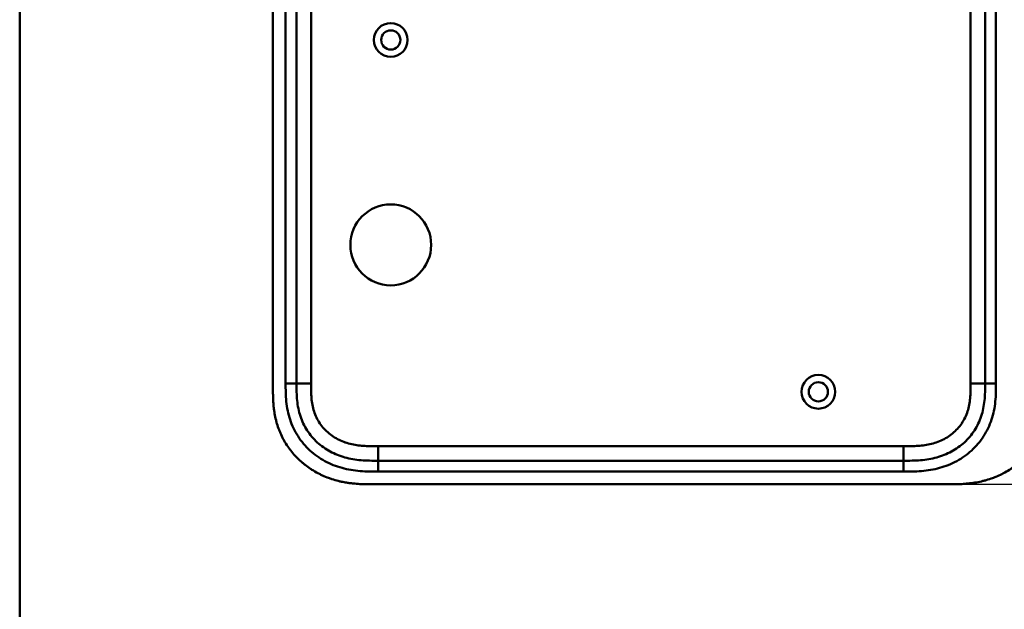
# Model space of a CAD drawing. Header units: millimetres. Extents: x 20 to 833, y 20 to 574.
# Tile 8 of 16: x 20 to 292, y 229 to 392. Entities that reach past the tile are written whole.
import ezdxf

# ---------------------------------------------------------------- set-up
doc = ezdxf.new("R2010")
doc.units = ezdxf.units.MM
doc.header["$LTSCALE"] = 2
for name, color, linetype, lineweight in [('Bemaßungen(DIN)', 7, 'Continuous', 25), ('Sichtbare Kanten(DIN)', 7, 'Continuous', 50), ('Sichtbare tangentiale Kanten(DIN)', 7, 'Continuous', 50), ('Skizziergeometrie(DIN)', 7, 'Continuous', 50)]:
    doc.layers.add(name, color=color, linetype=linetype, lineweight=lineweight)
doc.styles.add('STANDARD-DIN~0', font='arial.ttf')
doc.dimstyles.new('CAD-LAN', dxfattribs={"dimscale": 2, "dimtxt": 3.5, "dimasz": 2.5, "dimexe": 3.175, "dimexo": 0, "dimgap": 0.8, "dimtad": 1, "dimrnd": 1e-08, "dimtxsty": 'STANDARD-DIN~0', "dimcen": 0.09, "dimdle": 10, "dimclrd": 250, "dimclre": 250, "dimclrt": 250, "dimadec": 0, "dimazin": 2, "dimtfac": 1, "dimtmove": 0, "dimatfit": 3, "dimfxl": 1, "dimtolj": 1, "dimtzin": 0, "dimlwd": 25, "dimlwe": 25, "dimarcsym": 0})

# ---------------------------------------------------------------- blocks, each defined once
blk = doc.blocks.new('Ränder Standardrahmen')
at = {"layer": 'Skizziergeometrie(DIN)', "flags": 128}
blk.add_lwpolyline([(10, 10), (10, 287), (410, 287), (410, 10), (10, 10)], dxfattribs=at)
blk = doc.blocks.new('*D22')
at = {"layer": 'Bemaßungen(DIN)', "color": 250, "linetype": 'Continuous', "lineweight": 25, "true_color": 0x3f3f3f, "transparency": 16777216}
for p, q in [((276.85, 508.6), (355.6, 508.6)), ((349.25, 503.6), (349.25, 268.6)), ((276.85, 263.6), (355.6, 263.6))]:
    blk.add_line(p, q, dxfattribs=at)
at = {"layer": 'Bemaßungen(DIN)', "color": 250, "linetype": 'Continuous', "true_color": 0x3f3f3f, "transparency": 16777216}
for points in [[(348.42, 503.6), (350.08, 503.6), (349.25, 508.6)], [(348.42, 268.6), (350.08, 268.6), (349.25, 263.6)]]:
    blk.add_solid(points, dxfattribs=at)
at = {"layer": 'Defpoints', "color": 0, "linetype": 'Continuous', "transparency": 16777216}
for p in [(276.85, 508.6), (276.85, 263.6), (349.25, 263.6)]:
    blk.add_point(p, dxfattribs=at)
at = {"layer": 'Bemaßungen(DIN)', "color": 250, "linetype": 'Continuous', "lineweight": 25, "true_color": 0x3f3f3f, "transparency": 16777216, "insert": (340.5, 378.28), "char_height": 7, "attachment_point": 1, "rotation": 90, "style": 'STANDARD-DIN~0'}
blk.add_mtext('\\A1;245', dxfattribs=at)

msp = doc.modelspace()

# ---------------------------------------------------------------- linework, layer by layer
at = {"layer": 'Sichtbare Kanten(DIN)'}
for p, q in [((89.888, 481.816), (89.888, 290.385)), ((96.388, 480.816), (96.388, 291.385)), ((286.388, 291.385), (286.388, 480.816)), ((118.926, 270.101), (263.849, 270.101)), ((117.926, 263.601), (276.849, 263.601))]:
    msp.add_line(p, q, dxfattribs=at)
for centre, radius in [((122.388, 386.101), 4.65), ((122.388, 386.101), 2.65), ((122.388, 329.601), 11.15), ((240.388, 289.101), 4.65), ((240.388, 289.101), 2.65)]:
    msp.add_circle(centre, radius, dxfattribs=at)
for points, knots in [([(96.388, 291.385), (96.388, 290.585), (96.389, 289.001), (96.52, 286.695), (96.849, 284.478), (97.597, 281.649), (99.156, 278.371), (101.986, 275.028), (105.57, 272.485), (109.004, 271.123), (111.922, 270.485), (114.187, 270.209), (116.524, 270.102), (118.12, 270.101), (118.926, 270.101)], [41.2275228, 41.2275228, 41.2275228, 41.2275228, 41.4710255, 41.7145268, 41.9580281, 42.2015293, 42.6885319, 43.1755344, 43.662537, 44.1495395, 44.3930408, 44.6365421, 44.8800433, 45.1235454, 45.1235454, 45.1235454, 45.1235454]), ([(263.849, 270.101), (264.655, 270.101), (266.251, 270.102), (268.588, 270.209), (270.853, 270.485), (273.771, 271.123), (277.205, 272.485), (280.789, 275.028), (283.619, 278.371), (285.178, 281.649), (285.926, 284.478), (286.255, 286.695), (286.386, 289.001), (286.388, 290.585), (286.388, 291.385)], [59.6158828, 59.6158828, 59.6158828, 59.6158828, 59.8593849, 60.1028861, 60.3463874, 60.5898887, 61.0768912, 61.5638938, 62.0508963, 62.5378989, 62.7814001, 63.0249014, 63.2684027, 63.5119054, 63.5119054, 63.5119054, 63.5119054]), ([(89.888, 290.385), (89.888, 290.086), (89.888, 289.488), (89.893, 288.734), (89.906, 287.978), (89.923, 287.369), (89.957, 286.606), (89.995, 285.994), (90.071, 285.076), (90.172, 284.156), (90.384, 282.778), (90.638, 281.561), (91.046, 280.058), (91.446, 278.875), (92.037, 277.431), (92.583, 276.306), (93.354, 274.948), (94.038, 273.903), (94.972, 272.654), (95.781, 271.702), (96.861, 270.579), (97.779, 269.735), (98.986, 268.751), (99.997, 268.023), (101.313, 267.19), (102.402, 266.587), (103.803, 265.914), (104.953, 265.44), (106.421, 264.931), (107.613, 264.59), (108.97, 264.277), (109.882, 264.107), (110.797, 263.966), (111.407, 263.886), (112.171, 263.803), (112.781, 263.748), (113.544, 263.694), (114.154, 263.662), (115.067, 263.626), (116.278, 263.601), (117.329, 263.6), (117.926, 263.601)], [0.00000945, 0.00000945, 0.00000945, 0.00000945, 0.02084254, 0.04167563, 0.05209218, 0.07292527, 0.08334182, 0.10417491, 0.11459146, 0.14584109, 0.16667419, 0.20834037, 0.22917346, 0.27083965, 0.29167274, 0.33333892, 0.35417201, 0.3958382, 0.41667129, 0.45833747, 0.47917057, 0.52083675, 0.54166984, 0.58333603, 0.60416912, 0.6458353, 0.66666839, 0.70833458, 0.72916767, 0.77083385, 0.79166695, 0.82291658, 0.83333313, 0.85416622, 0.86458277, 0.88541586, 0.89583241, 0.9166655, 0.92708204, 0.95833168, 0.99999787, 0.99999787, 0.99999787, 0.99999787]), ([(276.849, 263.601), (277.434, 263.603), (278.613, 263.616), (280.102, 263.68), (281.6, 263.795), (282.803, 263.933), (284.307, 264.175), (285.508, 264.427), (286.997, 264.822), (288.177, 265.203), (289.628, 265.764), (290.766, 266.28), (292.151, 267.008), (293.225, 267.657), (294.517, 268.546), (295.507, 269.319), (296.681, 270.355), (297.566, 271.238), (298.599, 272.402), (299.362, 273.379), (300.234, 274.649), (300.863, 275.7), (301.562, 277.051), (302.049, 278.156), (302.569, 279.561), (302.915, 280.7), (303.264, 282.134), (303.478, 283.286), (303.673, 284.725), (303.777, 285.873), (303.854, 287.299), (303.887, 288.714), (303.888, 289.831), (303.888, 290.385)], [0.00000689, 0.00000689, 0.00000689, 0.00000689, 0.0407043, 0.08140172, 0.10175042, 0.14244784, 0.16279654, 0.20349396, 0.22384266, 0.26454008, 0.28488878, 0.3255862, 0.3459349, 0.38663232, 0.40698102, 0.44767844, 0.46802714, 0.50872456, 0.52907326, 0.56977068, 0.59011938, 0.6308168, 0.6511655, 0.69186291, 0.71221162, 0.75290903, 0.77325774, 0.81395515, 0.83430386, 0.87500127, 0.89534998, 0.93604739, 0.97674481, 0.97674481, 0.97674481, 0.97674481])]:
    msp.add_open_spline(points, degree=3, knots=knots, dxfattribs=at)
at = {"layer": 'Sichtbare tangentiale Kanten(DIN)'}
for p, q in [((93.388, 291.385), (93.388, 480.816)), ((100.388, 480.816), (100.388, 291.385)), ((282.388, 291.385), (282.388, 480.816)), ((289.388, 480.816), (289.388, 291.385)), ((96.388, 291.385), (93.388, 291.385)), ((100.388, 291.385), (96.388, 291.385)), ((282.388, 291.385), (286.388, 291.385)), ((286.388, 291.385), (289.388, 291.385)), ((118.926, 274.101), (263.849, 274.101)), ((118.926, 270.101), (118.926, 274.101)), ((263.849, 274.101), (263.849, 270.101)), ((118.926, 270.101), (118.926, 267.101)), ((263.849, 270.101), (263.849, 267.101)), ((263.849, 267.101), (118.926, 267.101))]:
    msp.add_line(p, q, dxfattribs=at)
for points, knots in [([(118.926, 267.101), (118.12, 267.101), (116.473, 267.101), (113.95, 267.215), (111.428, 267.522), (108.111, 268.245), (104.132, 269.819), (99.941, 272.79), (96.608, 276.723), (94.77, 280.591), (93.903, 283.881), (93.529, 286.404), (93.389, 288.938), (93.388, 290.585), (93.388, 291.385)], [41.2275225, 41.2275225, 41.2275225, 41.2275225, 41.4710252, 41.7145264, 41.9580277, 42.201529, 42.6885315, 43.1755341, 43.6625366, 44.1495392, 44.3930404, 44.6365417, 44.880043, 45.123546, 45.123546, 45.123546, 45.123546]), ([(100.388, 291.385), (100.388, 291.15), (100.388, 290.914), (100.388, 290.679), (100.388, 290.535), (100.389, 290.391), (100.39, 290.248), (100.391, 290.176), (100.391, 290.104), (100.392, 290.032), (100.394, 289.888), (100.396, 289.745), (100.398, 289.601), (100.399, 289.525), (100.401, 289.449), (100.403, 289.372), (100.404, 289.296), (100.406, 289.22), (100.408, 289.144), (100.413, 288.992), (100.418, 288.839), (100.424, 288.681), (100.437, 288.373), (100.453, 288.079), (100.475, 287.774), (100.476, 287.767), (100.476, 287.759), (100.477, 287.752), (100.522, 287.135), (100.588, 286.546), (100.685, 285.957), (100.686, 285.948), (100.688, 285.939), (100.689, 285.93), (100.788, 285.332), (100.919, 284.741), (101.082, 284.171), (101.085, 284.161), (101.088, 284.15), (101.091, 284.14)], [0, 0, 0, 0, 0.07060207, 0.07060207, 0.07060207, 0.11373454, 0.11373454, 0.11373454, 0.13530078, 0.13530078, 0.13530078, 0.17843325, 0.17843325, 0.17843325, 0.20129346, 0.20129346, 0.20129346, 0.22415366, 0.22415366, 0.22415366, 0.26987408, 0.26987408, 0.26987408, 0.35911937, 0.35911937, 0.35911937, 0.36131491, 0.36131491, 0.36131491, 0.54166811, 0.54166811, 0.54166811, 0.54438603, 0.54438603, 0.54438603, 0.72751094, 0.72751094, 0.72751094, 0.73075248, 0.73075248, 0.73075248, 0.73075248]), ([(263.849, 274.101), (264.013, 274.101), (264.177, 274.101), (264.34, 274.101), (264.783, 274.101), (265.225, 274.103), (265.668, 274.109), (265.82, 274.112), (265.972, 274.114), (266.125, 274.118), (266.201, 274.119), (266.277, 274.121), (266.353, 274.123), (266.429, 274.125), (266.506, 274.128), (266.585, 274.13), (266.895, 274.14), (267.189, 274.153), (267.495, 274.171), (267.502, 274.171), (267.51, 274.172), (267.517, 274.172), (268.135, 274.208), (268.722, 274.26), (269.315, 274.336), (269.325, 274.337), (269.334, 274.338), (269.343, 274.339), (269.943, 274.417), (270.536, 274.518), (271.125, 274.649), (271.131, 274.65), (271.136, 274.651), (271.141, 274.653), (271.74, 274.787), (272.337, 274.953), (272.916, 275.151), (272.92, 275.152), (272.923, 275.153), (272.927, 275.155), (273.513, 275.356), (274.094, 275.594), (274.653, 275.867), (275.212, 276.14), (275.757, 276.45), (276.277, 276.794), (276.797, 277.139), (277.295, 277.52), (277.762, 277.932), (278.232, 278.346), (278.677, 278.798), (279.083, 279.274), (279.487, 279.749), (279.861, 280.257), (280.192, 280.785), (280.521, 281.31), (280.814, 281.864), (281.063, 282.428), (281.31, 282.987), (281.52, 283.57), (281.689, 284.159), (281.691, 284.163), (281.692, 284.167), (281.693, 284.171), (281.859, 284.749), (281.988, 285.336), (282.086, 285.93), (282.088, 285.939), (282.089, 285.948), (282.09, 285.957), (282.187, 286.546), (282.253, 287.135), (282.298, 287.752), (282.299, 287.759), (282.3, 287.767), (282.3, 287.774), (282.322, 288.079), (282.338, 288.373), (282.351, 288.674), (282.363, 288.985), (282.372, 289.293), (282.377, 289.601), (282.388, 290.198), (282.388, 290.792), (282.388, 291.385)], [0, 0, 0, 0, 0.0490861, 0.0490861, 0.0490861, 0.1818558, 0.1818558, 0.1818558, 0.2275663, 0.2275663, 0.2275663, 0.2504221, 0.2504221, 0.2504221, 0.2732779, 0.2732779, 0.2732779, 0.3625385, 0.3625385, 0.3625385, 0.364701, 0.364701, 0.364701, 0.5447622, 0.5447622, 0.5447622, 0.5475767, 0.5475767, 0.5475767, 0.7297298, 0.7297298, 0.7297298, 0.7313799, 0.7313799, 0.7313799, 0.9165087, 0.9165087, 0.9165087, 0.9175934, 0.9175934, 0.9175934, 1.1050048, 1.1050048, 1.1050048, 1.2924795, 1.2924795, 1.2924795, 1.479975, 1.479975, 1.479975, 1.6686942, 1.6686942, 1.6686942, 1.8566744, 1.8566744, 1.8566744, 2.0435423, 2.0435423, 2.0435423, 2.2286346, 2.2286346, 2.2286346, 2.2299611, 2.2299611, 2.2299611, 2.4117644, 2.4117644, 2.4117644, 2.4144823, 2.4144823, 2.4144823, 2.594841, 2.594841, 2.594841, 2.5970368, 2.5970368, 2.5970368, 2.6862842, 2.6862842, 2.6862842, 2.7781364, 2.7781364, 2.7781364, 2.9561211, 2.9561211, 2.9561211, 2.9561211]), ([(289.388, 291.385), (289.388, 290.585), (289.387, 288.938), (289.246, 286.404), (288.872, 283.881), (288.005, 280.591), (286.451, 277.319), (284.774, 275.13), (284.076, 274.351)], [59.6158822, 59.6158822, 59.6158822, 59.6158822, 59.8593852, 60.1028865, 60.3463878, 60.589889, 61.0768916, 61.3761038, 61.3761038, 61.3761038, 61.3761038]), ([(101.091, 284.14), (101.262, 283.55), (101.469, 282.978), (101.712, 282.428), (101.961, 281.864), (102.254, 281.31), (102.583, 280.785), (102.915, 280.257), (103.288, 279.749), (103.692, 279.274), (104.097, 278.799), (104.541, 278.348), (105.011, 277.934), (105.479, 277.521), (105.978, 277.14), (106.498, 276.795), (107.018, 276.45), (107.563, 276.14), (108.122, 275.867), (108.681, 275.594), (109.262, 275.356), (109.848, 275.155), (109.852, 275.154), (109.855, 275.152), (109.858, 275.151), (110.438, 274.953), (111.034, 274.787), (111.634, 274.653), (111.639, 274.652), (111.644, 274.65), (111.65, 274.649), (112.239, 274.518), (112.831, 274.417), (113.432, 274.339), (113.441, 274.338), (113.45, 274.337), (113.459, 274.336), (114.052, 274.26), (114.64, 274.208), (115.258, 274.172), (115.265, 274.172), (115.273, 274.171), (115.28, 274.171), (115.585, 274.153), (115.88, 274.141), (116.181, 274.131), (116.491, 274.121), (116.799, 274.114), (117.107, 274.109), (117.716, 274.1), (118.321, 274.1), (118.926, 274.101)], [0, 0, 0, 0, 0.1818471, 0.1818471, 0.1818471, 0.3687122, 0.3687122, 0.3687122, 0.5566899, 0.5566899, 0.5566899, 0.7451003, 0.7451003, 0.7451003, 0.9328992, 0.9328992, 0.9328992, 1.1203708, 1.1203708, 1.1203708, 1.3077792, 1.3077792, 1.3077792, 1.3088638, 1.3088638, 1.3088638, 1.4939899, 1.4939899, 1.4939899, 1.4956398, 1.4956398, 1.4956398, 1.6777905, 1.6777905, 1.6777905, 1.6806002, 1.6806002, 1.6806002, 1.8606637, 1.8606637, 1.8606637, 1.8628262, 1.8628262, 1.8628262, 1.9520853, 1.9520853, 1.9520853, 2.0438684, 2.0438684, 2.0438684, 2.2253748, 2.2253748, 2.2253748, 2.2253748]), ([(284.076, 274.351), (283.637, 273.862), (281.976, 272.182), (278.643, 269.819), (274.664, 268.245), (271.348, 267.522), (268.825, 267.215), (266.302, 267.101), (264.655, 267.101), (263.849, 267.101)], [61.3761038, 61.3761038, 61.3761038, 61.3761038, 61.5638941, 62.0508967, 62.5378992, 62.7814005, 63.0249017, 63.268403, 63.5119057, 63.5119057, 63.5119057, 63.5119057])]:
    msp.add_open_spline(points, degree=3, knots=knots, dxfattribs=at)

# ---------------------------------------------------------------- block references
at = {"xscale": 2, "yscale": 2, "zscale": 2}
msp.add_blockref('Ränder Standardrahmen', (0, 0), dxfattribs=at)

# ---------------------------------------------------------------- dimensions: what is measured, and where the dimension line sits
at = {"layer": 'Bemaßungen(DIN)', "color": 250, "linetype": 'Continuous', "lineweight": 25, "true_color": 0x3f3f3f}
dim = msp.add_linear_dim(base=(349.25, 263.601), p1=(276.849, 508.601), p2=(276.849, 263.601), angle=90, dimstyle='CAD-LAN', override={"dimgap": 0.8, "dimdec": 2, "dimtol": 0, "dimlim": 0, "dimtp": 0, "dimtm": 0, "dimtdec": 2, "dimtofl": 0, "dimatfit": 1}, dxfattribs=at)
dim.commit()
dim.dimension.update_dxf_attribs({"geometry": '*D22', "text_midpoint": (349.25, 386.101), "dimtype": 160})

doc.saveas('drawing.dxf')
